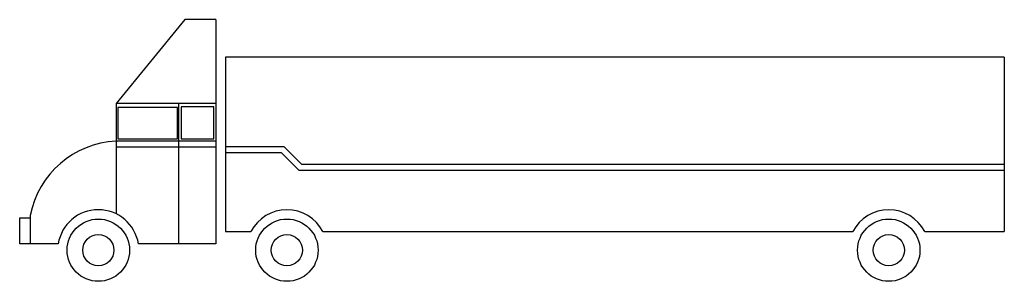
# Model space of a CAD drawing. Extents: x 15.9 to 31.7, y 11.9 to 16.1.
import ezdxf

# ---------------------------------------------------------------- set-up
doc = ezdxf.new("R2010")
doc.units = 0
doc.header["$MEASUREMENT"] = 0
doc.layers.get('0').update_dxf_attribs({"linetype": 'CONTINUOUS'})

# ---------------------------------------------------------------- blocks, each defined once
blk = doc.blocks.new('FTRAILER')
for p, q in [((1.885, 4.2), (1.385, 4.2)), ((1.885, 4.2), (1.885, 0.6)), ((2.036, 3.6), (2.036, 0.8)), ((14.514, 3.6), (2.036, 3.6)), ((0.285, 2.852), (0.285, 1.084)), ((1.885, 2.852), (0.285, 2.852)), ((1.285, 2.852), (1.285, 0.6)), ((1.885, 2.252), (0.285, 2.252)), ((1.885, 2.152), (0.285, 2.152)), ((-1.091, 1.059), (-1.091, 0.6)), ((2.036, 0.8), (2.444, 0.8)), ((3.598, 0.8), (12.086, 0.8)), ((13.239, 0.8), (14.514, 0.8)), ((-0.642, 0.6), (-1.091, 0.6)), ((1.885, 0.6), (0.642, 0.6))]:
    blk.add_line(p, q)
for points in [[(1.385, 4.2), (0.285, 2.852)], [(14.514, 3.6), (14.514, 0.8)], [(2.036, 2.166), (2.97, 2.166), (3.253, 1.883), (14.514, 1.883)], [(2.036, 2.066), (2.929, 2.066), (3.212, 1.783), (14.514, 1.783)], [(-1.091, 0.6), (-1.26, 0.6), (-1.26, 1.02), (-1.091, 1.02)]]:
    blk.add_lwpolyline(points)
for points in [[(0.31, 2.288), (1.267, 2.288), (1.267, 2.792), (0.31, 2.792)], [(1.328, 2.288), (1.85, 2.288), (1.85, 2.801), (1.328, 2.801)]]:
    blk.add_lwpolyline(points, close=True)
blk.add_lwpolyline([(0.285, 2.252, 0.343119), (-1.091, 1.059, 0.951871)], format="xyb")
for centre, radius in [((0, 0.5), 0.5), ((3.021, 0.5), 0.5), ((12.663, 0.5), 0.5), ((0, 0.5), 0.25), ((3.021, 0.5), 0.25), ((12.663, 0.5), 0.25)]:
    blk.add_circle(centre, radius)
for centre, start, end in [((0, 0.5), 8.8499, 171.1501), ((3.021, 0.5), 27.4864, 152.5136), ((12.663, 0.5), 27.4864, 152.5136)]:
    blk.add_arc(centre, 0.65, start, end)

msp = doc.modelspace()

# ---------------------------------------------------------------- block references
msp.add_blockref('FTRAILER', (17.185, 11.866))

doc.saveas('drawing.dxf')
